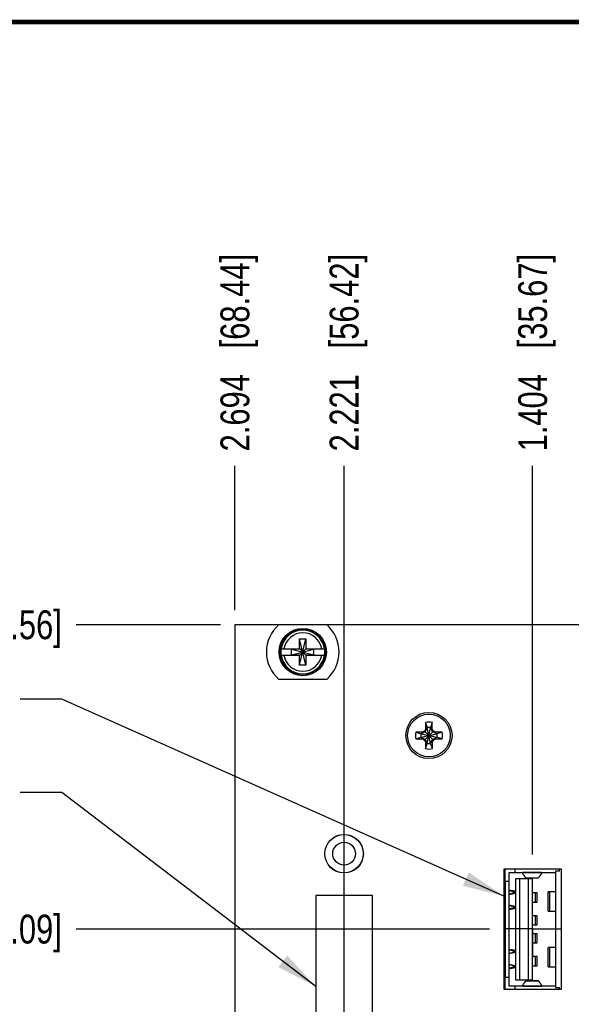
# Model space of a CAD drawing. Header units: inches. Extents: x 0.2 to 16.8, y 0.2 to 10.8.
# Tile 7 of 17: x 6 to 8.4, y 6.5 to 10.8. Entities that reach past the tile are written whole.
import ezdxf

# ---------------------------------------------------------------- set-up
doc = ezdxf.new("R2010")
doc.units = ezdxf.units.IN
doc.header["$LTSCALE"] = 0.935
doc.header["$MEASUREMENT"] = 0
doc.linetypes.add('CENTER', pattern=[0.6, 0.375, -0.075, 0.075, -0.075])
doc.layers.get('0').update_dxf_attribs({"linetype": 'CONTINUOUS'})
for name, color, linetype in [('02___PRT_ALL_AXES', 7, 'CONTINUOUS'), ('DETAIL', 7, 'CONTINUOUS'), ('DIMENSIONS', 7, 'CONTINUOUS')]:
    doc.layers.add(name, color=color, linetype=linetype)
doc.styles.get("Standard").update_dxf_attribs({"font": 'txt', "width": 0.8})
doc.dimstyles.new('DIMSTYLE_1', dxfattribs={"dimtxt": 0.125, "dimasz": 0.18, "dimexe": 0.125, "dimexo": 0.0625, "dimgap": 0.09, "dimtad": 0, "dimtih": 1, "dimtoh": 1, "dimdec": 3, "dimzin": 4, "dimdsep": 46, "dimtxsty": 'STANDARD', "dimblk": '_FILLED', "dimblk1": '_FILLED', "dimblk2": '_FILLED', "dimcen": 0.09, "dimadec": 0, "dimazin": 0, "dimtp": 0.01, "dimtm": 0.01, "dimtfac": 1, "dimtdec": 3, "dimtofl": 0, "dimtmove": 0, "dimatfit": 3, "dimldrblk": '_FILLED', "dimfxl": 1, "dimtolj": 1, "dimtzin": 4, "dimarcsym": 0})
doc.dimstyles.get("Standard").update_dxf_attribs({"dimtxt": 0.125, "dimasz": 0.18, "dimexe": 0.125, "dimexo": 0.0625, "dimgap": 0.09, "dimtad": 0, "dimtih": 1, "dimtoh": 1, "dimdec": 3, "dimzin": 4, "dimdsep": 46, "dimtxsty": 'STANDARD', "dimblk": '_FILLED', "dimblk1": '_FILLED', "dimblk2": '_FILLED', "dimcen": 0.09, "dimadec": 0, "dimazin": 0, "dimtol": 1, "dimtp": 0.01, "dimtm": 0.01, "dimtfac": 1, "dimtdec": 3, "dimtofl": 0, "dimtmove": 0, "dimatfit": 3, "dimldrblk": '_FILLED', "dimfxl": 1, "dimtolj": 1, "dimtzin": 4, "dimarcsym": 0})

# ---------------------------------------------------------------- blocks, each defined once
blk = doc.blocks.new('*D12')
at = {"layer": 'DIMENSIONS', "color": 2, "linetype": 'CONTINUOUS'}
blk.add_line((8.0729, 6.8314), (6.2829, 6.8314), dxfattribs=at)
at = {"layer": 'DIMENSIONS', "color": 2, "linetype": 'CONTINUOUS', "insert": (6.2204, 6.8939), "char_height": 0.125, "width": 1.325, "attachment_point": 3, "line_spacing_factor": 0.9}
blk.add_mtext('3.626{\\Ftxt.shx;\\W1.000000;\\H0.125000; }[92.09]', dxfattribs=at)
blk = doc.blocks.new('_FILLED')
at = {"color": 0, "linetype": 'BYBLOCK'}
blk.add_solid([(0, 0), (-1, 0.174), (-1, -0.174)], dxfattribs=at)
blk = doc.blocks.new('*D17')
at = {"layer": 'DIMENSIONS', "color": 2, "linetype": 'CONTINUOUS'}
blk.add_line((8.2604, 7.1539), (8.2604, 8.837), dxfattribs=at)
at = {"layer": 'DIMENSIONS', "color": 2, "linetype": 'CONTINUOUS', "insert": (8.1979, 8.8995), "char_height": 0.125, "width": 1.325, "attachment_point": 1, "rotation": 90, "line_spacing_factor": 0.9}
blk.add_mtext('1.404{\\Ftxt.shx;\\W1.000000;\\H0.125000; }[35.67]', dxfattribs=at)
blk = doc.blocks.new('*D23')
at = {"layer": 'DIMENSIONS', "color": 2, "linetype": 'CONTINUOUS'}
blk.add_line((6.9704, 8.2115), (6.9704, 8.837), dxfattribs=at)
at = {"layer": 'DIMENSIONS', "color": 2, "linetype": 'CONTINUOUS', "insert": (6.9079, 8.8995), "char_height": 0.125, "width": 1.325, "attachment_point": 1, "rotation": 90, "line_spacing_factor": 0.9}
blk.add_mtext('2.694{\\Ftxt.shx;\\W1.000000;\\H0.125000; }[68.44]', dxfattribs=at)
blk = doc.blocks.new('*D24')
at = {"layer": 'DIMENSIONS', "color": 2, "linetype": 'CONTINUOUS'}
blk.add_line((6.9079, 8.149), (6.2829, 8.149), dxfattribs=at)
at = {"layer": 'DIMENSIONS', "color": 2, "linetype": 'CONTINUOUS', "insert": (6.2204, 8.2115), "char_height": 0.125, "width": 1.425, "attachment_point": 3, "line_spacing_factor": 0.9}
blk.add_mtext('4.943{\\Ftxt.shx;\\W1.000000;\\H0.125000; }[125.56]', dxfattribs=at)
blk = doc.blocks.new('*D27')
at = {"layer": 'DIMENSIONS', "color": 2, "linetype": 'CONTINUOUS'}
blk.add_line((7.4434, 6.4705), (7.4434, 8.837), dxfattribs=at)
at = {"layer": 'DIMENSIONS', "color": 2, "linetype": 'CONTINUOUS', "insert": (7.3809, 8.8995), "char_height": 0.125, "width": 1.325, "attachment_point": 1, "rotation": 90, "line_spacing_factor": 0.9}
blk.add_mtext('2.221{\\Ftxt.shx;\\W1.000000;\\H0.125000; }[56.42]', dxfattribs=at)

msp = doc.modelspace()

# ---------------------------------------------------------------- linework, layer by layer
at = {"color": 7, "linetype": 'CONTINUOUS'}
for p, q in [((6.9704, 8.149), (6.9704, 3.082)), ((7.1601, 8.149), (6.9704, 8.149)), ((7.1607, 8.1495), (7.3682, 8.1495)), ((9.5601, 8.149), (7.3687, 8.149)), ((7.2506, 8.0448), (7.2506, 8.0881)), ((7.2782, 7.9739), (7.2506, 8.0881)), ((7.2506, 8.0881), (7.2782, 8.0881)), ((7.2507, 7.9739), (7.2782, 8.0881)), ((7.2782, 8.0881), (7.2782, 8.0448)), ((7.1698, 8.0447), (7.2527, 8.0448)), ((7.1698, 8.0172), (7.2527, 8.0172)), ((7.2159, 8.0193), (7.2159, 8.0427)), ((7.2159, 8.0427), (7.313, 8.0193)), ((7.2527, 8.0427), (7.2159, 8.0427)), ((7.2159, 8.0193), (7.3129, 8.0427)), ((7.2159, 8.0193), (7.2527, 8.0193)), ((7.2507, 7.9739), (7.2507, 8.0172)), ((7.2527, 8.0448), (7.2527, 8.0427)), ((7.2527, 8.0193), (7.2761, 8.0427)), ((7.2762, 8.0193), (7.2527, 8.0427)), ((7.2527, 8.0172), (7.2527, 8.0193)), ((7.2761, 8.0448), (7.2761, 8.0427)), ((7.2761, 8.0448), (7.3591, 8.0448)), ((7.3129, 8.0427), (7.2761, 8.0427)), ((7.2762, 8.0172), (7.2762, 8.0193)), ((7.2762, 8.0193), (7.313, 8.0193)), ((7.2762, 8.0172), (7.3591, 8.0173)), ((7.2782, 8.0172), (7.2782, 7.9739)), ((7.313, 8.0193), (7.3129, 8.0427)), ((7.2782, 7.9739), (7.2507, 7.9739)), ((7.3682, 7.9125), (7.1607, 7.9125)), ((7.7966, 7.7259), (7.7966, 7.6968)), ((7.7966, 7.7259), (7.8039, 7.7036)), ((7.8257, 7.7259), (7.8185, 7.7036)), ((7.8257, 7.6968), (7.8257, 7.7259)), ((7.7837, 7.6839), (7.7546, 7.6838)), ((7.7546, 7.6838), (7.7769, 7.6766)), ((7.7769, 7.6766), (7.8455, 7.662)), ((7.7769, 7.662), (7.8455, 7.6766)), ((7.7783, 7.6766), (7.7769, 7.6766)), ((7.7945, 7.6859), (7.7783, 7.6766)), ((7.7837, 7.6839), (7.7783, 7.6766)), ((7.7783, 7.6766), (7.8441, 7.662)), ((7.7783, 7.662), (7.8441, 7.6766)), ((7.7919, 7.6886), (7.7837, 7.6839)), ((7.7966, 7.6968), (7.7919, 7.6886)), ((7.7919, 7.65), (7.8305, 7.6886)), ((7.8305, 7.65), (7.7919, 7.6886)), ((7.8039, 7.7022), (7.7945, 7.6859)), ((7.7966, 7.6968), (7.8039, 7.7022)), ((7.8039, 7.635), (7.8185, 7.7036)), ((7.8039, 7.7036), (7.8039, 7.7022)), ((7.8185, 7.635), (7.8039, 7.7036)), ((7.8039, 7.6364), (7.8185, 7.7022)), ((7.8185, 7.6365), (7.8039, 7.7022)), ((7.8185, 7.7022), (7.8185, 7.7036)), ((7.8278, 7.686), (7.8185, 7.7022)), ((7.8257, 7.6968), (7.8185, 7.7022)), ((7.8305, 7.6886), (7.8257, 7.6968)), ((7.8441, 7.6766), (7.8278, 7.686)), ((7.8387, 7.6839), (7.8305, 7.6886)), ((7.8387, 7.6839), (7.8441, 7.6766)), ((7.8678, 7.6839), (7.8387, 7.6839)), ((7.8455, 7.6766), (7.8441, 7.6766)), ((7.8678, 7.6839), (7.8455, 7.6766)), ((7.7546, 7.6547), (7.7769, 7.662)), ((7.7546, 7.6547), (7.7837, 7.6547)), ((7.7769, 7.662), (7.7783, 7.662)), ((7.7837, 7.6547), (7.7783, 7.662)), ((7.7783, 7.662), (7.7946, 7.6527)), ((7.7837, 7.6547), (7.7919, 7.65)), ((7.7919, 7.65), (7.7966, 7.6418)), ((7.7946, 7.6527), (7.8039, 7.6364)), ((7.7966, 7.6418), (7.7967, 7.6127)), ((7.7966, 7.6418), (7.8039, 7.6364)), ((7.7967, 7.6127), (7.8039, 7.635)), ((7.8039, 7.6364), (7.8039, 7.635)), ((7.8185, 7.6365), (7.8279, 7.6527)), ((7.8258, 7.6418), (7.8185, 7.6365)), ((7.8185, 7.635), (7.8185, 7.6365)), ((7.8258, 7.6127), (7.8185, 7.635)), ((7.8258, 7.6418), (7.8305, 7.65)), ((7.8258, 7.6127), (7.8258, 7.6418)), ((7.8279, 7.6527), (7.8441, 7.662)), ((7.8305, 7.65), (7.8387, 7.6548)), ((7.8387, 7.6548), (7.8441, 7.662)), ((7.8387, 7.6548), (7.8678, 7.6548)), ((7.8441, 7.662), (7.8455, 7.662)), ((7.8678, 7.6548), (7.8455, 7.662)), ((8.1354, 7.0914), (8.1354, 6.5714)), ((8.3854, 7.0914), (8.1354, 7.0914)), ((8.1415, 7.0388), (8.1414, 7.0914)), ((8.158, 7.0763), (8.3595, 7.0764)), ((8.1828, 7.0914), (8.1828, 7.0763)), ((8.3595, 7.0817), (8.3598, 6.5789)), ((8.3769, 7.0817), (8.3595, 7.0817)), ((8.3769, 7.0817), (8.3769, 7.0914)), ((8.3854, 6.5714), (8.3854, 7.0914)), ((8.1354, 7.0388), (8.158, 7.0389)), ((8.1425, 6.6215), (8.1422, 7.0388)), ((8.1583, 6.5841), (8.158, 7.0763)), ((8.258, 7.0488), (8.1855, 7.0487)), ((8.1855, 7.0487), (8.1858, 6.6117)), ((8.2029, 7.0487), (8.2031, 6.6117)), ((8.2171, 7.0763), (8.2171, 7.0761)), ((8.2989, 7.0762), (8.2171, 7.0761)), ((8.2299, 7.0539), (8.2861, 7.0539)), ((8.2302, 7.0535), (8.2299, 7.0539)), ((8.2302, 7.0535), (8.2857, 7.0536)), ((8.2407, 7.0487), (8.2409, 6.6117)), ((8.258, 7.0488), (8.2582, 6.6117)), ((8.2857, 7.0536), (8.2861, 7.0539)), ((8.2989, 7.0762), (8.2989, 7.0763)), ((8.158, 6.9984), (8.1651, 6.9984)), ((8.1777, 6.9884), (8.1777, 6.9943)), ((8.1777, 6.9943), (8.1856, 6.9943)), ((8.327, 6.909), (8.3269, 6.9925)), ((8.3596, 6.9925), (8.3269, 6.9925)), ((8.3337, 6.9925), (8.3338, 6.909)), ((7.3204, 6.9768), (7.3204, 5.5888)), ((7.5664, 6.9768), (7.3204, 6.9768)), ((7.5664, 5.5888), (7.5664, 6.9768)), ((8.181, 6.9892), (8.1856, 6.9892)), ((8.2797, 6.9877), (8.258, 6.9877)), ((8.272, 6.9484), (8.272, 6.9877)), ((8.2797, 6.9484), (8.2797, 6.9877)), ((8.1652, 6.9181), (8.1581, 6.9181)), ((8.1777, 6.9223), (8.1777, 6.9281)), ((8.1856, 6.9223), (8.1777, 6.9223)), ((8.1856, 6.9273), (8.181, 6.9273)), ((8.258, 6.9484), (8.2797, 6.9484)), ((8.327, 6.909), (8.3596, 6.909)), ((8.2797, 6.8893), (8.2581, 6.8893)), ((8.272, 6.8499), (8.272, 6.8893)), ((8.2798, 6.8499), (8.2797, 6.8893)), ((8.2581, 6.8499), (8.2798, 6.8499)), ((8.2798, 6.8106), (8.2581, 6.8106)), ((8.2721, 6.7712), (8.2721, 6.8106)), ((8.2798, 6.7712), (8.2798, 6.8106)), ((8.1582, 6.7421), (8.1653, 6.7421)), ((8.1779, 6.7321), (8.1779, 6.738)), ((8.1779, 6.738), (8.1857, 6.738)), ((8.2582, 6.7712), (8.2798, 6.7712)), ((8.3271, 6.6681), (8.3271, 6.7516)), ((8.3597, 6.7516), (8.3271, 6.7516)), ((8.3339, 6.7516), (8.3339, 6.6681)), ((8.1811, 6.7329), (8.1857, 6.7329)), ((8.2798, 6.7121), (8.2582, 6.7121)), ((8.2721, 6.6728), (8.2721, 6.7121)), ((8.2799, 6.6728), (8.2798, 6.7121)), ((8.1653, 6.6618), (8.1582, 6.6618)), ((8.1779, 6.666), (8.1779, 6.6718)), ((8.1858, 6.666), (8.1779, 6.666)), ((8.1858, 6.671), (8.1812, 6.671)), ((8.2582, 6.6728), (8.2799, 6.6728)), ((8.3271, 6.6681), (8.3598, 6.6681)), ((8.1582, 6.6215), (8.1354, 6.6215)), ((8.1417, 6.5714), (8.1417, 6.6215)), ((8.1858, 6.6117), (8.2582, 6.6117)), ((8.1354, 6.5714), (8.3854, 6.5714)), ((8.3598, 6.5842), (8.1583, 6.5841)), ((8.1831, 6.5841), (8.1831, 6.5714)), ((8.2174, 6.5843), (8.2992, 6.5844)), ((8.2174, 6.5843), (8.2174, 6.5842)), ((8.2305, 6.6069), (8.2302, 6.6066)), ((8.2863, 6.6066), (8.2302, 6.6066)), ((8.286, 6.607), (8.2305, 6.6069)), ((8.286, 6.607), (8.2863, 6.6066)), ((8.2992, 6.5842), (8.2992, 6.5844)), ((8.3598, 6.5789), (8.3772, 6.5789)), ((8.3772, 6.5714), (8.3772, 6.5789))]:
    msp.add_line(p, q, dxfattribs=at)
at = {"color": 7, "linetype": 'CONTINUOUS', "const_width": 0.02}
msp.add_lwpolyline([(16.75, 10.7586), (0.25, 10.7586)], dxfattribs=at)
at = {"color": 7, "linetype": 'CONTINUOUS'}
for centre, radius in [((7.2644, 8.031), 0.1025), ((7.2644, 8.031), 0.098), ((7.8112, 7.6693), 0.1), ((7.8112, 7.6693), 0.0925), ((7.4434, 7.1578), 0.0835), ((7.4434, 7.1578), 0.0831), ((7.4434, 7.1578), 0.0492)]:
    msp.add_circle(centre, radius, dxfattribs=at)
for centre, radius, start, end in [((7.2644, 8.031), 0.1575, 131.203, 228.797), ((7.2644, 8.031), 0.1575, 311.203, 48.797), ((7.2644, 8.031), 0.0947, 8.3978, 171.6704), ((7.2644, 8.031), 0.0832, 9.5677, 170.5005), ((7.2644, 8.031), 0.0956, 171.7507, 188.3175), ((7.2644, 8.031), 0.0947, 188.3978, 351.6704), ((7.2644, 8.031), 0.0832, 189.5677, 350.5005), ((7.2644, 8.031), 0.0956, 351.7507, 8.3175), ((7.8112, 7.6693), 0.0585, 75.6064, 104.4618), ((7.8112, 7.6693), 0.0585, 165.6064, 194.4618), ((7.8112, 7.6693), 0.0351, 168.0505, 192.0177), ((7.8112, 7.6693), 0.0351, 78.0505, 102.0177), ((7.8112, 7.6693), 0.0351, 348.0505, 12.0177), ((7.8112, 7.6693), 0.0585, 345.6064, 14.4618), ((7.8112, 7.6693), 0.0351, 258.0505, 282.0177), ((7.8112, 7.6693), 0.0585, 255.6064, 284.4618), ((8.101, 7.2965), 0.3175, 280.3504, 284.5938), ((8.1143, 7.2911), 0.3121, 278.0626, 283.2118), ((8.1146, 6.6251), 0.3123, 76.8572, 82.0029), ((8.1014, 6.62), 0.3175, 75.4734, 79.7169), ((8.1011, 7.0402), 0.3175, 280.3504, 284.5938), ((8.1144, 7.0348), 0.3121, 278.0626, 283.2118), ((8.1148, 6.3688), 0.3123, 76.8572, 82.0029), ((8.1015, 6.3637), 0.3175, 75.4734, 79.7169)]:
    msp.add_arc(centre, radius, start, end, dxfattribs=at)
for points, knots in [([(8.2299, 7.0539), (8.2298, 7.0541), (8.2295, 7.0546), (8.2292, 7.0553), (8.2288, 7.056), (8.2283, 7.0567), (8.2279, 7.0574), (8.2272, 7.0583), (8.2264, 7.0595), (8.2254, 7.0608), (8.2243, 7.0622), (8.2232, 7.0636), (8.2222, 7.065), (8.2213, 7.0662), (8.2207, 7.0671), (8.2202, 7.0678), (8.2198, 7.0685), (8.2193, 7.0692), (8.219, 7.0699), (8.2186, 7.0706), (8.2183, 7.0713), (8.218, 7.0719), (8.2177, 7.0726), (8.2175, 7.0733), (8.2173, 7.074), (8.2172, 7.0747), (8.2171, 7.0754), (8.2171, 7.0759), (8.2171, 7.0761)], [0, 0, 0, 0, 0.029863, 0.060274, 0.091216, 0.122663, 0.154578, 0.18692, 0.252683, 0.319517, 0.386934, 0.454424, 0.521472, 0.587584, 0.620146, 0.652307, 0.684023, 0.715254, 0.745967, 0.776141, 0.805764, 0.834836, 0.863376, 0.891415, 0.919009, 0.946234, 0.973189, 1, 1, 1, 1]), ([(8.2989, 7.0762), (8.2989, 7.0759), (8.2988, 7.0755), (8.2988, 7.0748), (8.2986, 7.0741), (8.2985, 7.0734), (8.2982, 7.0727), (8.298, 7.072), (8.2977, 7.0713), (8.2974, 7.0706), (8.297, 7.0699), (8.2966, 7.0692), (8.2962, 7.0685), (8.2957, 7.0678), (8.2953, 7.0671), (8.2946, 7.0662), (8.2938, 7.065), (8.2927, 7.0636), (8.2917, 7.0623), (8.2906, 7.0609), (8.2896, 7.0595), (8.2887, 7.0583), (8.2881, 7.0574), (8.2876, 7.0567), (8.2872, 7.056), (8.2868, 7.0553), (8.2864, 7.0546), (8.2862, 7.0541), (8.2861, 7.0539)], [0, 0, 0, 0, 0.026811, 0.053766, 0.080991, 0.108585, 0.136624, 0.165164, 0.194236, 0.223859, 0.254033, 0.284746, 0.315977, 0.347693, 0.379854, 0.412416, 0.478528, 0.545576, 0.613066, 0.680483, 0.747317, 0.81308, 0.845422, 0.877337, 0.908784, 0.939726, 0.970137, 1, 1, 1, 1]), ([(8.158, 7.0002), (8.1581, 7.0002), (8.1583, 7.0001), (8.1585, 7), (8.1588, 6.9998), (8.1592, 6.9997), (8.1595, 6.9996), (8.16, 6.9994), (8.1608, 6.9992), (8.1617, 6.999), (8.1628, 6.9988), (8.1637, 6.9986), (8.1645, 6.9985), (8.1649, 6.9984), (8.1651, 6.9984)], [0, 0, 0, 0, 0.036097, 0.076195, 0.120205, 0.168034, 0.219582, 0.274744, 0.395481, 0.529363, 0.675441, 0.83269, 0.915162, 1, 1, 1, 1]), ([(8.158, 6.9983), (8.1597, 6.9981), (8.163, 6.9976), (8.1679, 6.9966), (8.1728, 6.9955), (8.1761, 6.9947), (8.1777, 6.9943)], [0, 0, 0, 0, 0.248071, 0.497491, 0.748245, 1, 1, 1, 1]), ([(8.1856, 6.9943), (8.1839, 6.9947), (8.1805, 6.9955), (8.1754, 6.9967), (8.1702, 6.9977), (8.1668, 6.9982), (8.1651, 6.9984)], [0, 0, 0, 0, 0.251837, 0.502617, 0.751993, 1, 1, 1, 1]), ([(8.1777, 6.9943), (8.1779, 6.9942), (8.1784, 6.9941), (8.179, 6.994), (8.1796, 6.9938), (8.1802, 6.9936), (8.1807, 6.9934), (8.1812, 6.9932), (8.1816, 6.993), (8.182, 6.9928), (8.1824, 6.9926), (8.1827, 6.9923), (8.183, 6.9921), (8.1832, 6.9919), (8.1834, 6.9917), (8.1835, 6.9916), (8.1835, 6.9915), (8.1836, 6.9914), (8.1836, 6.9912), (8.1836, 6.9911), (8.1836, 6.9911), (8.1836, 6.991)], [0, 0, 0, 0, 0.097178, 0.190512, 0.279692, 0.364439, 0.444508, 0.519688, 0.589806, 0.654731, 0.71439, 0.768776, 0.81797, 0.862172, 0.901739, 0.919968, 0.937277, 0.953784, 0.969629, 0.984974, 1, 1, 1, 1]), ([(8.1836, 6.991), (8.1836, 6.991), (8.1836, 6.9909), (8.1836, 6.9908), (8.1835, 6.9906), (8.1834, 6.9905), (8.1834, 6.9904), (8.1832, 6.9902), (8.1831, 6.9901), (8.1829, 6.99), (8.1828, 6.9899), (8.1826, 6.9898), (8.1823, 6.9897), (8.1821, 6.9896), (8.1819, 6.9895), (8.1816, 6.9894), (8.1813, 6.9893), (8.1811, 6.9892), (8.181, 6.9892)], [0, 0, 0, 0, 0.039772, 0.080014, 0.121592, 0.165293, 0.211787, 0.26162, 0.315225, 0.37293, 0.43498, 0.501555, 0.572776, 0.648721, 0.729427, 0.814896, 0.905106, 1, 1, 1, 1]), ([(8.1777, 6.9223), (8.1761, 6.9219), (8.1728, 6.9211), (8.1679, 6.9199), (8.163, 6.9189), (8.1597, 6.9184), (8.1581, 6.9182)], [0, 0, 0, 0, 0.251755, 0.502509, 0.751929, 1, 1, 1, 1]), ([(8.1581, 6.9163), (8.1581, 6.9164), (8.1583, 6.9164), (8.1586, 6.9166), (8.1589, 6.9167), (8.1592, 6.9168), (8.1596, 6.9169), (8.1601, 6.9171), (8.1608, 6.9173), (8.1618, 6.9175), (8.1628, 6.9178), (8.1638, 6.9179), (8.1645, 6.918), (8.1649, 6.9181), (8.1652, 6.9181)], [0, 0, 0, 0, 0.036097, 0.076195, 0.120206, 0.168035, 0.219583, 0.274746, 0.395483, 0.529365, 0.675442, 0.83269, 0.915162, 1, 1, 1, 1]), ([(8.1652, 6.9181), (8.1669, 6.9183), (8.1703, 6.9188), (8.1754, 6.9199), (8.1805, 6.921), (8.1839, 6.9219), (8.1856, 6.9223)], [0, 0, 0, 0, 0.248007, 0.497383, 0.748163, 1, 1, 1, 1]), ([(8.1837, 6.9255), (8.1837, 6.9255), (8.1836, 6.9254), (8.1836, 6.9253), (8.1836, 6.9252), (8.1836, 6.9251), (8.1835, 6.925), (8.1834, 6.9248), (8.1832, 6.9246), (8.183, 6.9244), (8.1828, 6.9242), (8.1824, 6.924), (8.1821, 6.9238), (8.1817, 6.9236), (8.1812, 6.9234), (8.1807, 6.9232), (8.1802, 6.923), (8.1796, 6.9228), (8.179, 6.9226), (8.1784, 6.9224), (8.178, 6.9223), (8.1777, 6.9223)], [0, 0, 0, 0, 0.015027, 0.030372, 0.046218, 0.062725, 0.080034, 0.098264, 0.137832, 0.182034, 0.231229, 0.285615, 0.345274, 0.410199, 0.480316, 0.555495, 0.635564, 0.720311, 0.80949, 0.902823, 1, 1, 1, 1]), ([(8.181, 6.9273), (8.1811, 6.9273), (8.1813, 6.9273), (8.1816, 6.9272), (8.1819, 6.9271), (8.1821, 6.927), (8.1824, 6.9269), (8.1826, 6.9268), (8.1828, 6.9267), (8.183, 6.9265), (8.1831, 6.9264), (8.1833, 6.9263), (8.1834, 6.9262), (8.1835, 6.926), (8.1836, 6.9259), (8.1836, 6.9258), (8.1836, 6.9257), (8.1837, 6.9256), (8.1837, 6.9255)], [0, 0, 0, 0, 0.094892, 0.185102, 0.270569, 0.351275, 0.427219, 0.49844, 0.565014, 0.627064, 0.684769, 0.738374, 0.788208, 0.834702, 0.878404, 0.919984, 0.960227, 1, 1, 1, 1]), ([(8.1582, 6.7439), (8.1582, 6.7439), (8.1584, 6.7438), (8.1587, 6.7437), (8.159, 6.7435), (8.1593, 6.7434), (8.1597, 6.7433), (8.1602, 6.7431), (8.1609, 6.7429), (8.1619, 6.7427), (8.1629, 6.7425), (8.1639, 6.7423), (8.1646, 6.7422), (8.1651, 6.7421), (8.1653, 6.7421)], [0, 0, 0, 0, 0.036097, 0.076195, 0.120205, 0.168034, 0.219582, 0.274744, 0.395481, 0.529363, 0.675441, 0.83269, 0.915162, 1, 1, 1, 1]), ([(8.1582, 6.742), (8.1598, 6.7418), (8.1631, 6.7413), (8.168, 6.7403), (8.1729, 6.7392), (8.1762, 6.7384), (8.1779, 6.738)], [0, 0, 0, 0, 0.248071, 0.497491, 0.748245, 1, 1, 1, 1]), ([(8.1857, 6.738), (8.184, 6.7384), (8.1806, 6.7392), (8.1755, 6.7404), (8.1704, 6.7414), (8.167, 6.7419), (8.1653, 6.7421)], [0, 0, 0, 0, 0.251837, 0.502617, 0.751993, 1, 1, 1, 1]), ([(8.1779, 6.738), (8.1781, 6.7379), (8.1785, 6.7378), (8.1791, 6.7377), (8.1797, 6.7375), (8.1803, 6.7373), (8.1808, 6.7371), (8.1813, 6.7369), (8.1818, 6.7367), (8.1822, 6.7365), (8.1825, 6.7363), (8.1829, 6.736), (8.1831, 6.7358), (8.1834, 6.7356), (8.1835, 6.7354), (8.1836, 6.7353), (8.1837, 6.7352), (8.1837, 6.7351), (8.1837, 6.7349), (8.1838, 6.7348), (8.1838, 6.7348), (8.1838, 6.7347)], [0, 0, 0, 0, 0.097178, 0.190512, 0.279692, 0.364439, 0.444508, 0.519688, 0.589806, 0.654731, 0.71439, 0.768776, 0.81797, 0.862172, 0.901739, 0.919968, 0.937277, 0.953784, 0.969629, 0.984974, 1, 1, 1, 1]), ([(8.1838, 6.7347), (8.1838, 6.7347), (8.1838, 6.7346), (8.1837, 6.7345), (8.1837, 6.7343), (8.1836, 6.7342), (8.1835, 6.7341), (8.1834, 6.7339), (8.1832, 6.7338), (8.1831, 6.7337), (8.1829, 6.7336), (8.1827, 6.7335), (8.1825, 6.7334), (8.1823, 6.7333), (8.182, 6.7332), (8.1817, 6.7331), (8.1814, 6.733), (8.1812, 6.7329), (8.1811, 6.7329)], [0, 0, 0, 0, 0.039772, 0.080014, 0.121592, 0.165293, 0.211787, 0.26162, 0.315225, 0.37293, 0.43498, 0.501555, 0.572776, 0.648721, 0.729427, 0.814896, 0.905106, 1, 1, 1, 1]), ([(8.1779, 6.666), (8.1763, 6.6656), (8.173, 6.6648), (8.1681, 6.6636), (8.1632, 6.6626), (8.1599, 6.6621), (8.1582, 6.6619)], [0, 0, 0, 0, 0.251755, 0.502509, 0.751929, 1, 1, 1, 1]), ([(8.1582, 6.66), (8.1583, 6.6601), (8.1585, 6.6601), (8.1587, 6.6603), (8.159, 6.6604), (8.1594, 6.6605), (8.1597, 6.6606), (8.1602, 6.6608), (8.161, 6.661), (8.1619, 6.6612), (8.163, 6.6615), (8.1639, 6.6616), (8.1647, 6.6617), (8.1651, 6.6618), (8.1653, 6.6618)], [0, 0, 0, 0, 0.036097, 0.076195, 0.120206, 0.168035, 0.219583, 0.274746, 0.395483, 0.529365, 0.675442, 0.83269, 0.915162, 1, 1, 1, 1]), ([(8.1653, 6.6618), (8.167, 6.662), (8.1704, 6.6625), (8.1756, 6.6636), (8.1807, 6.6647), (8.1841, 6.6656), (8.1858, 6.666)], [0, 0, 0, 0, 0.248007, 0.497383, 0.748163, 1, 1, 1, 1]), ([(8.1838, 6.6692), (8.1838, 6.6692), (8.1838, 6.6691), (8.1838, 6.669), (8.1837, 6.6689), (8.1837, 6.6688), (8.1836, 6.6687), (8.1836, 6.6685), (8.1834, 6.6683), (8.1832, 6.6681), (8.1829, 6.6679), (8.1826, 6.6677), (8.1822, 6.6675), (8.1818, 6.6673), (8.1814, 6.6671), (8.1809, 6.6669), (8.1804, 6.6667), (8.1798, 6.6665), (8.1792, 6.6663), (8.1786, 6.6661), (8.1781, 6.666), (8.1779, 6.666)], [0, 0, 0, 0, 0.015027, 0.030372, 0.046218, 0.062725, 0.080034, 0.098264, 0.137832, 0.182034, 0.231229, 0.285615, 0.345274, 0.410199, 0.480316, 0.555495, 0.635564, 0.720311, 0.80949, 0.902823, 1, 1, 1, 1]), ([(8.1812, 6.671), (8.1813, 6.671), (8.1815, 6.671), (8.1818, 6.6709), (8.182, 6.6708), (8.1823, 6.6707), (8.1825, 6.6706), (8.1828, 6.6705), (8.183, 6.6704), (8.1831, 6.6702), (8.1833, 6.6701), (8.1834, 6.67), (8.1835, 6.6699), (8.1836, 6.6697), (8.1837, 6.6696), (8.1838, 6.6695), (8.1838, 6.6694), (8.1838, 6.6693), (8.1838, 6.6692)], [0, 0, 0, 0, 0.094892, 0.185102, 0.270569, 0.351275, 0.427219, 0.49844, 0.565014, 0.627064, 0.684769, 0.738374, 0.788208, 0.834702, 0.878404, 0.919984, 0.960227, 1, 1, 1, 1]), ([(8.2174, 6.5843), (8.2174, 6.5845), (8.2174, 6.585), (8.2175, 6.5857), (8.2176, 6.5864), (8.2178, 6.5871), (8.218, 6.5878), (8.2183, 6.5885), (8.2185, 6.5892), (8.2189, 6.5899), (8.2192, 6.5906), (8.2196, 6.5913), (8.2201, 6.592), (8.2205, 6.5927), (8.221, 6.5934), (8.2216, 6.5943), (8.2225, 6.5955), (8.2235, 6.5968), (8.2246, 6.5982), (8.2256, 6.5996), (8.2267, 6.601), (8.2275, 6.6022), (8.2281, 6.6031), (8.2286, 6.6038), (8.229, 6.6045), (8.2294, 6.6052), (8.2298, 6.6059), (8.23, 6.6063), (8.2302, 6.6066)], [0, 0, 0, 0, 0.02681, 0.053765, 0.080989, 0.108582, 0.136621, 0.16516, 0.194232, 0.223855, 0.254028, 0.284742, 0.315972, 0.347688, 0.37985, 0.412412, 0.478524, 0.545574, 0.613064, 0.680482, 0.747316, 0.81308, 0.845422, 0.877338, 0.908784, 0.939726, 0.970137, 1, 1, 1, 1]), ([(8.2863, 6.6066), (8.2865, 6.6064), (8.2867, 6.6059), (8.2871, 6.6052), (8.2875, 6.6045), (8.2879, 6.6038), (8.2884, 6.6031), (8.289, 6.6022), (8.2898, 6.601), (8.2909, 6.5997), (8.2919, 6.5983), (8.293, 6.5969), (8.2941, 6.5955), (8.2949, 6.5943), (8.2956, 6.5934), (8.296, 6.5927), (8.2965, 6.592), (8.2969, 6.5913), (8.2973, 6.5906), (8.2976, 6.5899), (8.298, 6.5892), (8.2983, 6.5885), (8.2985, 6.5878), (8.2987, 6.5872), (8.2989, 6.5865), (8.2991, 6.5858), (8.2991, 6.5851), (8.2992, 6.5846), (8.2992, 6.5844)], [0, 0, 0, 0, 0.029863, 0.060274, 0.091216, 0.122662, 0.154578, 0.18692, 0.252684, 0.319518, 0.386936, 0.454426, 0.521476, 0.587588, 0.62015, 0.652312, 0.684028, 0.715258, 0.745972, 0.776145, 0.805768, 0.83484, 0.863379, 0.891418, 0.919011, 0.946235, 0.97319, 1, 1, 1, 1])]:
    msp.add_open_spline(points, degree=3, knots=knots, dxfattribs=at)
at = {"layer": '02___PRT_ALL_AXES', "color": 7, "linetype": 'CENTER'}
for q in [(8.2604, 6.957), (8.1354, 6.832), (8.2604, 6.707), (8.3855, 6.832)]:
    msp.add_line((8.2604, 6.832), q, dxfattribs=at)

# ---------------------------------------------------------------- dimensions: what is measured, and where the dimension line sits
at = {"layer": 'DIMENSIONS', "color": 2, "linetype": 'CONTINUOUS'}
for feature_location, offset, dtype, origin, picture, middle in [((6.9704, 8.2115), (0, 0.6255), 1, (9.6648, 8.149), '*D23', (6.9704, 9.562)), ((7.4434, 6.4705), (0, 2.3665), 1, (9.6648, 6.408), '*D27', (7.4434, 9.562)), ((8.2604, 7.1539), (0, 1.6831), 1, (9.6648, 7.0914), '*D17', (8.2604, 9.562)), ((6.9079, 8.149), (-0.625, 0), 0, (6.9704, 3.2058), '*D24', (5.5079, 8.149)), ((8.0729, 6.8314), (-1.79, 0), 0, (8.1354, 3.2058), '*D12', (5.5579, 6.8314))]:
    dim = msp.add_ordinate_dim(feature_location=feature_location, offset=offset, dtype=dtype, origin=origin, dimstyle='DIMSTYLE_1', override={"dimtad": 1, "dimtih": 0, "dimtoh": 0}, dxfattribs=at)
    dim.commit()
    dim.dimension.update_dxf_attribs({"geometry": picture, "text_midpoint": middle})

# ---------------------------------------------------------------- leaders
at = {"layer": 'DETAIL', "color": 2, "linetype": 'CONTINUOUS'}
for points in [[(8.1354, 6.9744), (6.2204, 7.8267), (6.0404, 7.8267)], [(7.3204, 6.5827), (6.2204, 7.4233), (6.0404, 7.4233)]]:
    msp.add_leader(points, dimstyle='STANDARD', override={"dimtad": 0}, dxfattribs=at)

doc.saveas('drawing.dxf')
